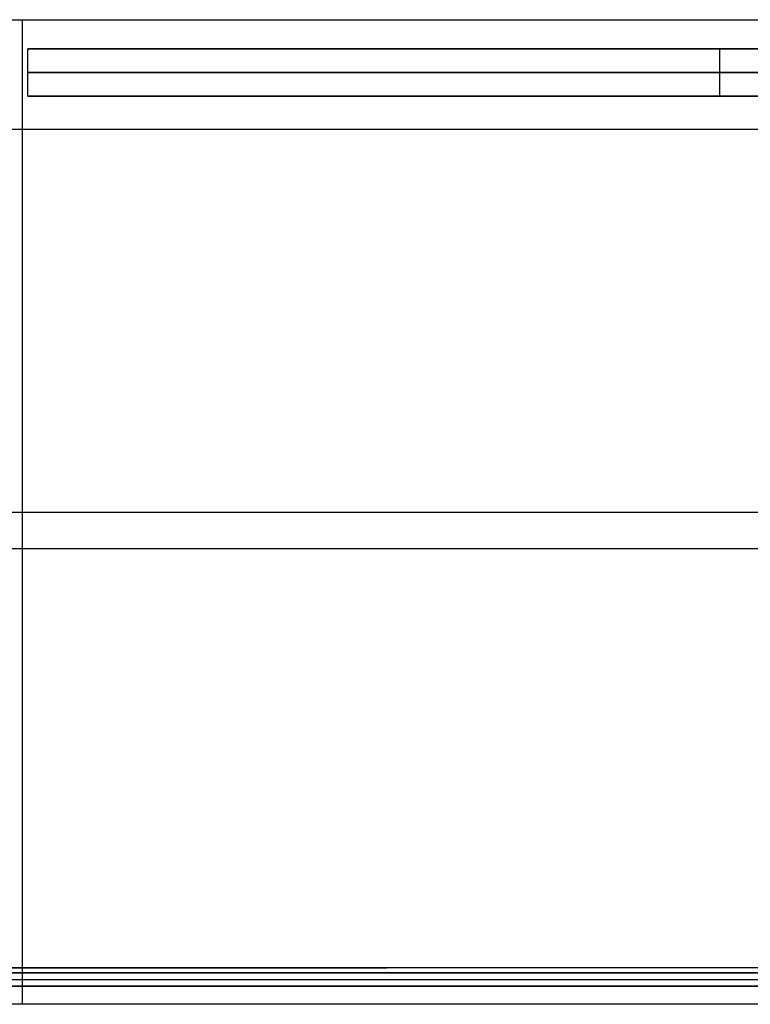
# Model space of a CAD drawing. Header units: millimetres. Extents: x -800 to 0, y -19 to 270.
# Tile 4 of 6: x -401 to -200, y 0 to 270. Entities that reach past the tile are written whole.
import ezdxf

# ---------------------------------------------------------------- set-up
doc = ezdxf.new("R2010")
doc.units = ezdxf.units.MM
doc.layers.add('Default', color=178, linetype='Continuous', true_color=0x000000)
doc.layers.add('Layer 01', color=178, linetype='Continuous', true_color=0x000000)

msp = doc.modelspace()

# ---------------------------------------------------------------- linework, layer by layer
at = {"layer": 'Default'}
for p, q in [((-19, 262, 484.98), (-398.5, 262, 484.98)), ((-208.75, 262, 18.98), (-208.75, 262, 950.98)), ((-19, 249, 484.98), (-398.5, 249, 484.98)), ((-208.75, 249, 18.98), (-208.75, 249, 950.98))]:
    msp.add_line(p, q, dxfattribs=at)
for points in [[(-398.5, 249, 18.98), (-398.5, 255.5, 18.98), (-398.5, 262, 18.98)], [(-19, 262, 18.98), (-208.75, 262, 18.98), (-398.5, 262, 18.98)], [(-398.5, 249, 950.98), (-398.5, 255.5, 950.98), (-398.5, 262, 950.98)], [(-398.5, 262, 18.98), (-398.5, 262, 484.98), (-398.5, 262, 950.98)], [(-398.5, 262, 950.98), (-208.75, 262, 950.98), (-19, 262, 950.98)], [(-398.5, 249, 484.98), (-398.5, 255.5, 484.98), (-398.5, 262, 484.98)], [(-208.75, 249, 18.98), (-208.75, 255.5, 18.98), (-208.75, 262, 18.98)], [(-208.75, 249, 950.98), (-208.75, 255.5, 950.98), (-208.75, 262, 950.98)], [(-19, 255.5, 18.98), (-208.75, 255.5, 18.98), (-398.5, 255.5, 18.98)], [(-398.5, 255.5, 18.98), (-398.5, 255.5, 484.98), (-398.5, 255.5, 950.98)], [(-398.5, 255.5, 950.98), (-208.75, 255.5, 950.98), (-19, 255.5, 950.98)], [(-19, 249, 18.98), (-208.75, 249, 18.98), (-398.5, 249, 18.98)], [(-398.5, 249, 18.98), (-398.5, 249, 484.98), (-398.5, 249, 950.98)], [(-398.5, 249, 950.98), (-208.75, 249, 950.98), (-19, 249, 950.98)]]:
    msp.add_open_spline(points, degree=2, dxfattribs=at)
at = {"layer": 'Layer 01'}
for p, q in [((-400, 0), (-400, 270)), ((-400, 8.6, 15.98), (-400, 270, 15.98)), ((-400, 0, 969.97), (-400, 270, 969.97)), ((-400, 8.6, 953.98), (-400, 270, 953.98)), ((-400, 10, 492.93), (-400, 240, 492.93)), ((-400, 10, 476.95), (-400, 240, 476.95)), ((-400, 10, 690.93), (-400, 240, 690.93)), ((-400, 10, 674.95), (-400, 240, 674.95)), ((-400, 10, 253.93), (-400, 240, 253.93)), ((-400, 10, 237.95), (-400, 240, 237.95)), ((-800, 135), (0, 135)), ((-800, 135, 15.98), (0, 135, 15.98)), ((-800, 135, 969.97), (0, 135, 969.97)), ((-800, 135, 953.98), (0, 135, 953.98)), ((-784, 125, 492.93), (-16, 125, 492.93)), ((-784, 125, 476.95), (-16, 125, 476.95)), ((-784, 125, 690.93), (-16, 125, 690.93)), ((-784, 125, 674.95), (-16, 125, 674.95)), ((-784, 125, 253.93), (-16, 125, 253.93)), ((-784, 125, 237.95), (-16, 125, 237.95)), ((-400, 5, 12.99), (-400, 8.6, 12.99)), ((-400, 5, 956.98), (-400, 8.6, 956.98)), ((-400, 5, 956.98), (-400, 8.6, 956.98)), ((-400, 5, 953.98), (-400, 8.6, 953.98)), ((-400, 5, 956.98), (-400, 8.6, 956.98)), ((-400, 5, 12.95), (-400, 8.6, 12.95)), ((-787, 6.8, 12.99), (-13, 6.8, 12.99)), ((-787, 6.8, 956.98), (-13, 6.8, 956.98)), ((-787, 6.8, 956.98), (-13, 6.8, 956.98)), ((-787, 6.8, 956.98), (-13, 6.8, 956.98)), ((-787, 6.8, 12.95), (-13, 6.8, 12.95)), ((-400, 0, 15.98), (-400, 5, 15.98)), ((-400, 0, 953.98), (-400, 5, 953.98))]:
    msp.add_line(p, q, dxfattribs=at)
msp.add_lwpolyline([(-500, 10), (-300, 10)], dxfattribs=at)
for points in [[(-400, 270), (-400, 270, 7.99), (-400, 270, 15.98)], [(-400, 270, 969.97), (-400, 270, 961.98), (-400, 270, 953.98)], [(-800, 270), (-400, 270), (0, 270)], [(-800, 270, 15.98), (-400, 270, 15.98), (0, 270, 15.98)], [(-800, 270, 7.99), (-400, 270, 7.99), (0, 270, 7.99)], [(-800, 270, 969.97), (-400, 270, 969.97), (0, 270, 969.97)], [(-800, 270, 953.98), (-400, 270, 953.98), (0, 270, 953.98)], [(-800, 270, 961.98), (-400, 270, 961.98), (0, 270, 961.98)], [(-784, 240, 492.93), (-400, 240, 492.93), (-16, 240, 492.93)], [(-784, 240, 476.95), (-400, 240, 476.95), (-16, 240, 476.95)], [(-784, 240, 484.94), (-400, 240, 484.94), (-16, 240, 484.94)], [(-784, 240, 690.93), (-400, 240, 690.93), (-16, 240, 690.93)], [(-784, 240, 674.95), (-400, 240, 674.95), (-16, 240, 674.95)], [(-784, 240, 682.94), (-400, 240, 682.94), (-16, 240, 682.94)], [(-784, 240, 253.93), (-400, 240, 253.93), (-16, 240, 253.93)], [(-784, 240, 237.95), (-400, 240, 237.95), (-16, 240, 237.95)], [(-784, 240, 245.94), (-400, 240, 245.94), (-16, 240, 245.94)], [(-400, 240, 492.93), (-400, 240, 484.94), (-400, 240, 476.95)], [(-400, 240, 690.93), (-400, 240, 682.94), (-400, 240, 674.95)], [(-400, 240, 253.93), (-400, 240, 245.94), (-400, 240, 237.95)], [(-787, 8.6, 12.99), (-400, 8.6, 12.99), (-13, 8.6, 12.99)], [(-13, 8.6, 15.98), (-400, 8.6, 15.98), (-787, 8.6, 15.98)], [(-787, 8.6, 956.98), (-400, 8.6, 956.98), (-13, 8.6, 956.98)], [(-13, 8.6, 953.98), (-400, 8.6, 953.98), (-787, 8.6, 953.98)], [(-787, 8.6, 956.98), (-400, 8.6, 956.98), (-13, 8.6, 956.98)], [(-13, 8.6, 953.98), (-400, 8.6, 953.98), (-787, 8.6, 953.98)], [(-787, 8.6, 956.98), (-400, 8.6, 956.98), (-13, 8.6, 956.98)], [(-787, 8.6, 12.95), (-400, 8.6, 12.95), (-13, 8.6, 12.95)], [(-787, 8.6, 484.97), (-400, 8.6, 484.97), (-13, 8.6, 484.97)], [(-16, 10, 492.93), (-400, 10, 492.93), (-784, 10, 492.93)], [(-16, 10, 476.95), (-400, 10, 476.95), (-784, 10, 476.95)], [(-16, 10, 484.94), (-400, 10, 484.94), (-784, 10, 484.94)], [(-16, 10, 690.93), (-400, 10, 690.93), (-784, 10, 690.93)], [(-16, 10, 674.95), (-400, 10, 674.95), (-784, 10, 674.95)], [(-16, 10, 682.94), (-400, 10, 682.94), (-784, 10, 682.94)], [(-16, 10, 253.93), (-400, 10, 253.93), (-784, 10, 253.93)], [(-16, 10, 237.95), (-400, 10, 237.95), (-784, 10, 237.95)], [(-16, 10, 245.94), (-400, 10, 245.94), (-784, 10, 245.94)], [(-400, 10, 492.93), (-400, 10, 484.94), (-400, 10, 476.95)], [(-400, 10, 690.93), (-400, 10, 682.94), (-400, 10, 674.95)], [(-400, 10, 253.93), (-400, 10, 245.94), (-400, 10, 237.95)], [(-400, 8.6, 12.99), (-400, 8.6, 14.49), (-400, 8.6, 15.98)], [(-400, 8.6, 956.98), (-400, 8.6, 955.48), (-400, 8.6, 953.98)], [(-400, 8.6, 956.98), (-400, 8.6, 955.48), (-400, 8.6, 953.98)], [(-400, 8.6, 956.98), (-400, 8.6, 484.97), (-400, 8.6, 12.95)], [(-13, 5, 12.99), (-400, 5, 12.99), (-787, 5, 12.99)], [(-787, 5, 15.98), (-400, 5, 15.98), (-13, 5, 15.98)], [(-13, 5, 956.98), (-400, 5, 956.98), (-787, 5, 956.98)], [(-787, 5, 953.98), (-400, 5, 953.98), (-13, 5, 953.98)], [(-13, 5, 956.98), (-400, 5, 956.98), (-787, 5, 956.98)], [(-787, 5, 953.98), (-400, 5, 953.98), (-13, 5, 953.98)], [(-13, 5, 956.98), (-400, 5, 956.98), (-787, 5, 956.98)], [(-13, 5, 12.95), (-400, 5, 12.95), (-787, 5, 12.95)], [(-13, 5, 484.97), (-400, 5, 484.97), (-787, 5, 484.97)], [(-400, 5, 12.99), (-400, 5, 14.49), (-400, 5, 15.98)], [(-400, 5, 956.98), (-400, 5, 955.48), (-400, 5, 953.98)], [(-400, 5, 956.98), (-400, 5, 955.48), (-400, 5, 953.98)], [(-400, 5, 956.98), (-400, 5, 484.97), (-400, 5, 12.95)], [(0, 0), (-400, 0), (-800, 0)], [(0, 0, 15.98), (-400, 0, 15.98), (-800, 0, 15.98)], [(0, 0, 7.99), (-400, 0, 7.99), (-800, 0, 7.99)], [(0, 0, 969.97), (-400, 0, 969.97), (-800, 0, 969.97)], [(0, 0, 953.98), (-400, 0, 953.98), (-800, 0, 953.98)], [(0, 0, 961.98), (-400, 0, 961.98), (-800, 0, 961.98)], [(-400, 0), (-400, 0, 7.99), (-400, 0, 15.98)], [(-400, 0, 969.97), (-400, 0, 961.98), (-400, 0, 953.98)]]:
    msp.add_open_spline(points, degree=2, dxfattribs=at)

doc.saveas('drawing.dxf')
